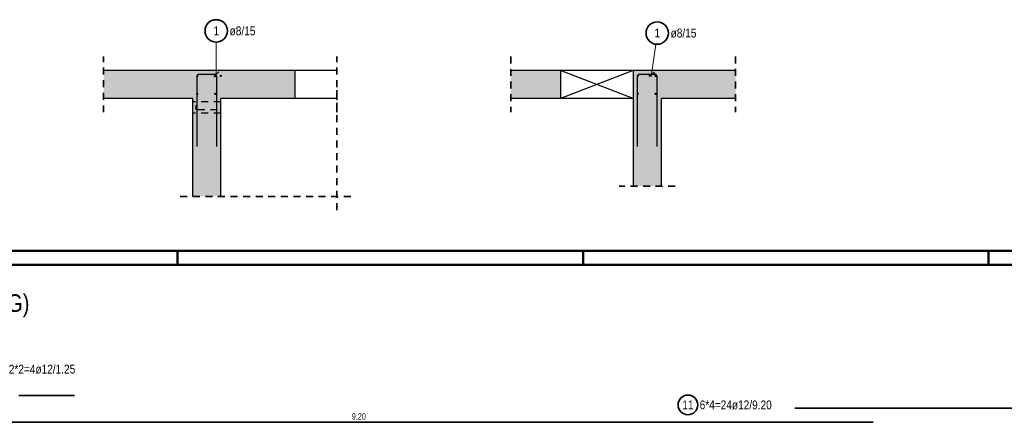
# Model space of a CAD drawing. Header units: millimetres. Extents: x -434 to 93, y -20 to 74.
# Tile 17 of 26: x 8 to 25, y 39 to 46. Entities that reach past the tile are written whole.
import ezdxf

# ---------------------------------------------------------------- set-up
doc = ezdxf.new("R2010")
doc.units = ezdxf.units.MM
doc.linetypes.add('HIDDEN', pattern=[0.375, 0.25, -0.125])
doc.layers.add('Achsen', color=7, linetype='Continuous', lineweight=20)
doc.layers.add('nplo Bewehrung', color=7, linetype='Continuous', lineweight=20)
doc.styles.add('Arial Narrow', font='ARIALN.TTF')

msp = doc.modelspace()

# ---------------------------------------------------------------- hatches: boundary and pattern name
at = {"lineweight": 13, "true_color": 0xd7ffd7}
for points in [[(10.771155, 44.781042), (10.771155, 45.281042), (9.17406, 45.281042), (9.17406, 44.781042)], [(10.771143, 43.027672), (11.271143, 43.027672), (11.271143, 45.281242), (10.771143, 45.281242)], [(11.271143, 44.781242), (12.601143, 44.781242), (12.601143, 45.281242), (11.271143, 45.281242)], [(16.456192, 44.781242), (17.347261, 44.781242), (17.347261, 45.281242), (16.456192, 45.281242)], [(18.647261, 43.210368), (19.147249, 43.210368), (19.147249, 45.281443), (18.647249, 45.281443)], [(19.147249, 44.781443), (20.477249, 44.781443), (20.477249, 45.281443), (19.147249, 45.281443)]]:
    msp.add_hatch(color=254, dxfattribs=at).paths.add_polyline_path(points)

# ---------------------------------------------------------------- linework, layer by layer
at = {"color": 5, "linetype": 'Continuous', "lineweight": 18, "ltscale": 0.5}
for p, q in [((11.189205, 45.788813), (11.189205, 45.163042)), ((19.048655, 45.751411), (18.968504, 45.163701))]:
    msp.add_line(p, q, dxfattribs=at)
at = {"color": 2, "linetype": 'HIDDEN', "lineweight": 35, "ltscale": 0.5}
for p, q in [((9.17406, 44.531042), (9.17406, 45.531042)), ((13.345708, 44.531242), (13.345708, 45.531242)), ((16.456192, 45.531242), (16.456192, 44.531242)), ((20.477249, 45.531443), (20.477249, 44.531443)), ((13.345708, 42.777672), (13.345708, 45.031242)), ((19.397249, 43.210368), (18.397249, 43.210368)), ((13.595708, 43.027672), (10.521143, 43.027672))]:
    msp.add_line(p, q, dxfattribs=at)
at = {"color": 3, "linetype": 'Continuous', "lineweight": 25}
for p, q in [((10.771155, 45.281042), (9.17406, 45.281042)), ((10.771143, 45.281042), (10.771143, 45.281242)), ((11.271143, 45.281242), (10.771143, 45.281242)), ((12.601143, 45.281242), (11.271143, 45.281242)), ((12.601143, 44.781242), (12.601143, 45.281242)), ((13.345708, 45.281242), (12.601143, 45.281242)), ((17.347261, 45.281242), (16.456192, 45.281242)), ((18.647261, 45.281242), (17.347261, 45.281242)), ((17.347261, 45.281242), (17.347261, 44.781242)), ((19.147249, 45.281443), (18.647249, 45.281443)), ((18.647261, 45.281443), (18.647261, 43.210368)), ((20.477249, 45.281443), (19.147249, 45.281443)), ((10.771155, 44.781042), (9.17406, 44.781042)), ((10.771143, 43.027672), (10.771143, 44.781042)), ((11.271143, 43.027672), (11.271143, 44.781242)), ((12.601143, 44.781242), (11.271143, 44.781242)), ((13.345708, 44.781242), (12.601143, 44.781242)), ((17.347261, 44.781242), (16.456192, 44.781242)), ((18.647261, 44.781242), (17.347261, 44.781242)), ((20.477249, 44.781443), (19.147249, 44.781443)), ((19.147249, 44.781443), (19.147249, 43.210368))]:
    msp.add_line(p, q, dxfattribs=at)
at = {"color": 3, "linetype": 'Continuous', "lineweight": 25, "ltscale": 0.5}
for p, q in [((11.14501, 45.168848), (11.233399, 45.257236)), ((10.849155, 43.921042), (10.849155, 45.181042)), ((10.881155, 45.213042), (11.161155, 45.213042)), ((11.193155, 45.181042), (11.193155, 43.921042)), ((18.725261, 43.921242), (18.725261, 45.181242)), ((18.757261, 45.213242), (19.037261, 45.213242)), ((18.9255, 45.175425), (19.025021, 45.251059)), ((19.069261, 45.181242), (19.069261, 43.921242))]:
    msp.add_line(p, q, dxfattribs=at)
at = {"color": 3, "linetype": 'HIDDEN', "lineweight": 25, "ltscale": 0.5}
for p, q in [((11.271143, 44.717741), (10.771143, 44.717741)), ((11.271143, 44.517741), (10.771143, 44.517741))]:
    msp.add_line(p, q, dxfattribs=at)
at = {"color": 4, "linetype": 'Continuous', "lineweight": 50}
for p, q in [((72.5, 42.05), (0, 42.05)), ((72.25, 41.8), (1, 41.8))]:
    msp.add_line(p, q, dxfattribs=at)
at = {"color": 4, "linetype": 'Continuous', "lineweight": 50, "ltscale": 0.2}
for p, q in [((10.5, 42.05), (10.5, 41.8)), ((17.75, 42.05), (17.75, 41.8)), ((25, 42.05), (25, 41.8))]:
    msp.add_line(p, q, dxfattribs=at)
at = {"color": 2, "linetype": 'Continuous', "lineweight": 35, "ltscale": 0.5}
for p, q in [((7.656929, 39.464595), (8.656929, 39.464595)), ((21.538273, 39.239348), (41.51992, 39.239348)), ((4.538273, 38.9843), (22.938273, 38.9843))]:
    msp.add_line(p, q, dxfattribs=at)
for centre, radius in [((11.189205, 45.988813), 0.2), ((19.07568, 45.949576), 0.2), ((19.625034, 39.296025), 0.175)]:
    msp.add_circle(centre, radius, dxfattribs=at)
at = {"color": 3, "linetype": 'Continuous', "lineweight": 25, "ltscale": 0.5}
for centre, start, end in [((10.881155, 45.181042), 90, 180), ((11.161155, 45.181042), 360, 90), ((18.757261, 45.181242), 90, 180), ((19.037261, 45.181242), 360, 90)]:
    msp.add_arc(centre, 0.032, start, end, dxfattribs=at)
at = {"layer": 'Achsen', "color": 3, "linetype": 'Continuous', "lineweight": 25}
for p, q in [((18.647261, 45.281242), (17.347261, 44.781242)), ((17.997261, 45.031242), (17.347261, 45.281242)), ((18.647261, 44.781242), (17.997261, 45.031242))]:
    msp.add_line(p, q, dxfattribs=at)
at = {"layer": 'Achsen', "color": 3, "linetype": 'HIDDEN', "lineweight": 25, "ltscale": 0.5}
for p, q in [((10.831155, 44.577741), (10.831155, 44.657741)), ((11.211155, 44.577741), (10.831155, 44.577741))]:
    msp.add_line(p, q, dxfattribs=at)
at = {"layer": 'nplo Bewehrung', "color": 9, "linetype": 'Continuous', "lineweight": 0, "ltscale": 0.5}
for centre in [(10.851155, 45.181042), (10.851155, 45.181042), (11.171155, 45.181042), (11.171155, 45.181042), (11.271143, 45.183193), (11.271143, 45.183193), (18.727261, 45.181242), (18.727261, 45.181242), (19.047261, 45.181242), (19.047261, 45.181242), (10.851155, 44.861042), (10.851155, 44.861042), (11.171155, 44.861042), (11.171155, 44.861042), (18.727261, 44.861242), (18.727261, 44.861242), (19.047261, 44.861242), (19.047261, 44.861242)]:
    msp.add_circle(centre, 0.012, dxfattribs=at)

# ---------------------------------------------------------------- texts
at = {"color": 1, "lineweight": 70, "style": 'Arial Narrow'}
msp.add_text('Decke über Parkett (1.OG)', height=0.315, dxfattribs=at).set_placement((3.55791, 40.960231))
at = {"color": 2, "lineweight": 35, "char_height": 0.1575, "attachment_point": 1, "line_spacing_factor": 0.9, "style": 'Arial Narrow'}
for s, insert in [('1', (11.139592, 46.067563)), ('ø8/15', (11.429205, 46.067563)), ('1', (19.026067, 46.028326)), ('ø8/15', (19.31568, 46.028326)), ('2*2=4ø12/1.25', (7.480184, 40.015268)), ('11', (19.525809, 39.374775)), ('6*4=24ø12/9.20', (19.835034, 39.374775))]:
    msp.add_mtext(s, dxfattribs=dict(at, insert=insert))
at = {"color": 3, "lineweight": 25, "insert": (13.614523, 39.1468), "char_height": 0.1125, "attachment_point": 1, "line_spacing_factor": 0.9, "style": 'Arial Narrow'}
msp.add_mtext('9.20', dxfattribs=at)

doc.saveas('drawing.dxf')
